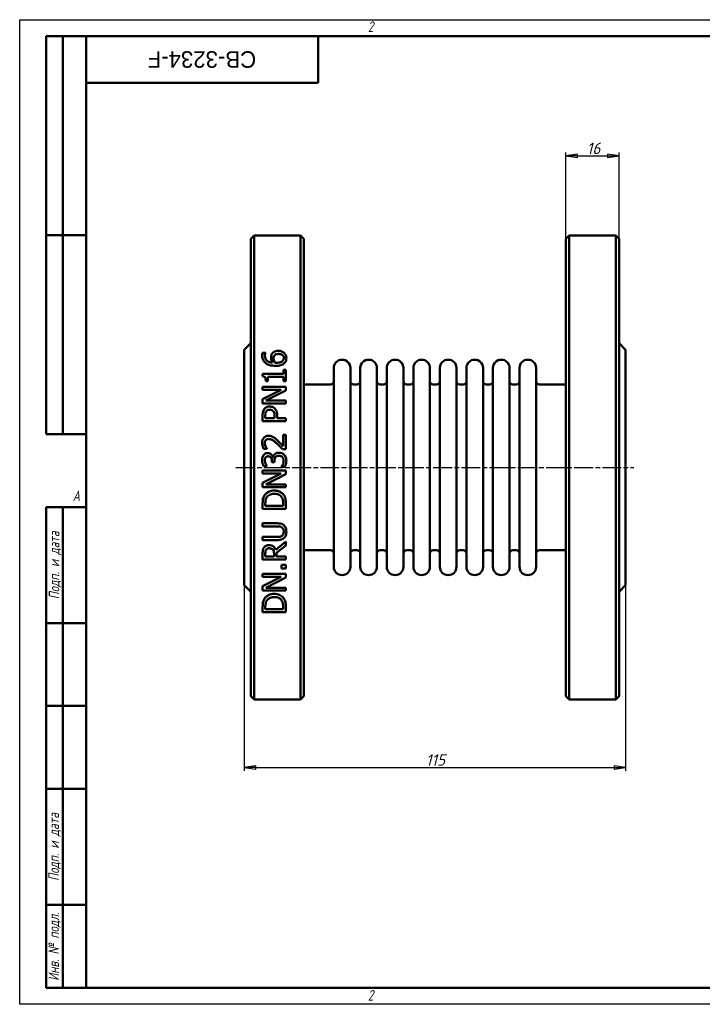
# Model space of a CAD drawing. Header units: millimetres. Extents: x 0 to 420, y 0 to 297.
# Tile 1 of 2: x 0 to 206, y 0 to 297. Entities that reach past the tile are written whole.
import ezdxf
from ezdxf.enums import TextEntityAlignment as Align

# ---------------------------------------------------------------- set-up
doc = ezdxf.new("R2018")
doc.units = ezdxf.units.MM
doc.linetypes.add('CHAIN', pattern=[0.7087, 0.4724, -0.0591, 0.1181, -0.0591])
for name, color, linetype, lineweight in [('Видимый контур (ГОСТ)', 7, 'Continuous', 50), ('Кромка (ГОСТ)', 7, 'Continuous', 50), ('Обозначение (ГОСТ)', 7, 'Continuous', 25), ('Осевая линия (ГОСТ)', 7, 'Continuous', 25), ('Размер (ГОСТ)', 7, 'Continuous', 25), ('Эскизная геометрия (ГОСТ)', 7, 'Continuous', 50)]:
    doc.layers.add(name, color=color, linetype=linetype, lineweight=lineweight)
doc.styles.add('Альтернативный текст (ГОСТ)', font='arial.ttf', dxfattribs={"width": 0.8})
doc.styles.add('Обычный текст (ГОСТ)', font='GOST Common Italic.ttf')
doc.styles.add('Стиль текста110', font='GOST Common Italic.ttf', dxfattribs={"width": 0.8})
doc.styles.add('Стиль текста112', font='GOST Common Italic.ttf', dxfattribs={"width": 0.8})
doc.dimstyles.new('Обычный (ГОСТ)', dxfattribs={"dimtxt": 3.5, "dimasz": 3.5, "dimexe": 1, "dimexo": 0, "dimgap": 0.5, "dimtad": 1, "dimtxsty": 'Обычный текст (ГОСТ)', "dimblk": 'Filled-1', "dimcen": 0.09, "dimdle": 15, "dimclrd": 256, "dimclre": 256, "dimclrt": 256, "dimazin": 2, "dimtfac": 0.714286, "dimtdec": 3, "dimtmove": 0, "dimatfit": 3, "dimfxl": 1, "dimtolj": 1, "dimlwd": 25, "dimlwe": 25, "dimarcsym": 0})

# ---------------------------------------------------------------- blocks, each defined once
blk = doc.blocks.new('Рамки ГОСТ - Рамка')
at = {"layer": 'Кромка (ГОСТ)', "lineweight": 25}
for p, q in [((0, 0), (0, 297)), ((0, 297), (420, 297)), ((420, 0), (0, 0))]:
    blk.add_line(p, q, dxfattribs=at)
at = {"layer": 'Кромка (ГОСТ)'}
for p, q in [((415, 292), (20, 292)), ((20, 292), (20, 5)), ((20, 5), (415, 5))]:
    blk.add_line(p, q, dxfattribs=at)
at = {"layer": 'Кромка (ГОСТ)', "char_height": 3.17, "attachment_point": 1, "style": 'Альтернативный текст (ГОСТ)'}
for s, insert, width in [('\\fGOST Common|b0|i1;{\\H3.1700;2}', (105, 296.5), 5.2328), ('\\fGOST Common|b0|i1;{\\H3.1700;A}', (16, 155), 5.1335), ('\\fGOST Common|b0|i1;{\\H3.1700;2}', (104.99, 4.3), 5.2328)]:
    blk.add_mtext(s, dxfattribs=dict(at, insert=insert, width=width))
blk = doc.blocks.new('ГОСТ - Доп. графы 1')
at = {"layer": 'Эскизная геометрия (ГОСТ)'}
for p, q in [((-12, 0), (-12, 145)), ((-12, 145), (0, 145)), ((-7, 145), (-7, 0)), ((-12, 110), (-7, 110)), ((-7, 110), (0, 110)), ((-12, 85), (-7, 85)), ((-7, 85), (0, 85)), ((-12, 60), (-7, 60)), ((-7, 60), (0, 60)), ((-12, 25), (-7, 25)), ((-7, 25), (0, 25)), ((0, 0), (-12, 0))]:
    blk.add_line(p, q, dxfattribs=at)
at = {"layer": 'Обозначение (ГОСТ)', "char_height": 3.17, "attachment_point": 5, "rotation": 90, "style": 'Альтернативный текст (ГОСТ)'}
for s, insert, width in [('\\fGOST Common|b0|i1;{\\H3.1700;Подп. и дата}', (-9.37, 127.41), 34.7679), ('\\fGOST Common|b0|i1;{\\H3.1700;Подп. и дата}', (-9.5, 42.47), 35.1486), ('\\fGOST Common|b0|i1;{\\H3.1700;Инв. № подл.}', (-9.5, 12.41), 24.9618)]:
    blk.add_mtext(s, dxfattribs=dict(at, insert=insert, width=width))
at = {"layer": 'Обозначение (ГОСТ)', "style": 'Стиль текста112'}
for tag, p in [('Подп._и_дата_2', (-3.53, 127.51)), ('Инв._номер_дубликата', (-3.41, 97.47)), ('Взамен_инв._номера', (-3.46, 72.53)), ('Подп._и_дата_1', (-3.42, 42.35)), ('ИНВЕНТАРНЫЙ_НОМЕР', (-3.33, 12.68))]:
    blk.add_attdef(tag, text='', height=3.17, rotation=90, dxfattribs=at).set_placement(p, align=Align.MIDDLE_CENTER)
blk = doc.blocks.new('ГОСТ - Доп. графы 2')
at = {"layer": 'Эскизная геометрия (ГОСТ)'}
for p, q in [((-12, 0), (-12, 120)), ((-12, 120), (0, 120)), ((-7, 0), (-7, 120)), ((-12, 60), (0, 60)), ((0, 0), (-12, 0))]:
    blk.add_line(p, q, dxfattribs=at)
at = {"layer": 'Обозначение (ГОСТ)', "style": 'Стиль текста112'}
for tag, p in [('Первичная_применяемость', (-3.65, 90.03)), ('Справочный_номер', (-3.55, 30.02))]:
    blk.add_attdef(tag, text='', height=3.17, rotation=90, dxfattribs=at).set_placement(p, align=Align.MIDDLE_CENTER)
blk = doc.blocks.new('ГОСТ - Доп. графы 3')
at = {"layer": 'Эскизная геометрия (ГОСТ)'}
for p, q in [((0, 0), (70, 0)), ((70, 0), (70, -14)), ((70, -14), (0, -14))]:
    blk.add_line(p, q, dxfattribs=at)
at = {"layer": 'Обозначение (ГОСТ)', "style": 'Стиль текста110'}
blk.add_attdef('ОБОЗНАЧЕНИЕ', text='', height=5, rotation=180, dxfattribs=at).set_placement((34.94, -6.97), align=Align.MIDDLE_CENTER)
blk = doc.blocks.new('Filled-1')
at = {"color": 0}
for p, q in [((0, 0), (-1, 0.143)), ((-1, 0.143), (-1, -0.143)), ((-1, 0), (0, 0)), ((-1, -0.143), (0, 0))]:
    blk.add_line(p, q, dxfattribs=at)
at = {"color": 0, "flags": 128}
blk.add_lwpolyline([(-1, -0.143), (0, 0), (-1, 0.143), (-1, -0.143)], dxfattribs=at)
at = {"color": 0}
blk.add_solid([(-1, -0.143), (0, 0), (-1, 0.143), (-1, -0.143)], dxfattribs=at)
blk = doc.blocks.new('*D9')
at = {"layer": 'Defpoints', "color": 0, "linetype": 'Continuous', "transparency": 16777216}
for p in [(67.69, 126.45), (182.69, 126.45), (182.69, 71.45)]:
    blk.add_point(p, dxfattribs=at)
at = {"layer": 'Размер (ГОСТ)', "linetype": 'Continuous', "lineweight": 25, "transparency": 16777216}
for p, q in [((67.69, 126.45), (67.69, 70.45)), ((182.69, 126.45), (182.69, 70.45)), ((71.19, 71.45), (179.19, 71.45))]:
    blk.add_line(p, q, dxfattribs=at)
at = {"layer": 'Размер (ГОСТ)', "linetype": 'Continuous', "lineweight": 25, "transparency": 16777216, "xscale": 3.5, "yscale": 3.5, "zscale": 3.5, "rotation": 180}
blk.add_blockref('Filled-1', (67.69, 71.45), dxfattribs=at)
at = {"layer": 'Размер (ГОСТ)', "linetype": 'Continuous', "lineweight": 25, "transparency": 16777216, "xscale": 3.5, "yscale": 3.5, "zscale": 3.5}
blk.add_blockref('Filled-1', (182.69, 71.45), dxfattribs=at)
at = {"layer": 'Размер (ГОСТ)', "linetype": 'Continuous', "lineweight": 25, "transparency": 16777216, "insert": (122.47, 75.45), "char_height": 3.5, "attachment_point": 1, "style": 'Обычный текст (ГОСТ)'}
blk.add_mtext('\\A1;115', dxfattribs=at)
blk = doc.blocks.new('*D14')
at = {"layer": 'Defpoints', "color": 0, "linetype": 'Continuous', "transparency": 16777216}
for p in [(180.69, 255.95), (164.69, 230.95), (180.69, 230.95)]:
    blk.add_point(p, dxfattribs=at)
at = {"layer": 'Размер (ГОСТ)', "linetype": 'Continuous', "lineweight": 25, "transparency": 16777216}
for p, q in [((164.69, 230.95), (164.69, 256.95)), ((168.19, 255.95), (177.19, 255.95)), ((180.69, 230.95), (180.69, 256.95))]:
    blk.add_line(p, q, dxfattribs=at)
at = {"layer": 'Размер (ГОСТ)', "linetype": 'Continuous', "lineweight": 25, "transparency": 16777216, "xscale": 3.5, "yscale": 3.5, "zscale": 3.5, "rotation": 180}
blk.add_blockref('Filled-1', (164.69, 255.95), dxfattribs=at)
at = {"layer": 'Размер (ГОСТ)', "linetype": 'Continuous', "lineweight": 25, "transparency": 16777216, "xscale": 3.5, "yscale": 3.5, "zscale": 3.5}
blk.add_blockref('Filled-1', (180.69, 255.95), dxfattribs=at)
at = {"layer": 'Размер (ГОСТ)', "linetype": 'Continuous', "lineweight": 25, "transparency": 16777216, "insert": (170.97, 259.95), "char_height": 3.5, "attachment_point": 1, "style": 'Обычный текст (ГОСТ)'}
blk.add_mtext('\\A1;16', dxfattribs=at)

msp = doc.modelspace()

# ---------------------------------------------------------------- linework, layer by layer
at = {"layer": 'Видимый контур (ГОСТ)'}
for p, q in [((69.688, 230.947), (70.688, 231.947)), ((70.688, 91.947), (70.688, 231.947)), ((70.688, 231.947), (84.688, 231.947)), ((84.688, 231.947), (84.688, 91.947)), ((85.688, 230.947), (84.688, 231.947)), ((164.688, 230.947), (165.688, 231.947)), ((165.688, 231.947), (179.688, 231.947)), ((165.688, 231.947), (165.688, 91.947)), ((179.688, 91.947), (179.688, 231.947)), ((180.688, 230.947), (179.688, 231.947)), ((69.688, 230.947), (69.688, 92.947)), ((85.688, 92.947), (85.688, 230.947)), ((164.688, 92.947), (164.688, 230.947)), ((180.688, 230.947), (180.688, 92.947)), ((67.688, 197.447), (69.688, 199.447)), ((182.688, 197.447), (180.688, 199.447)), ((67.688, 197.447), (67.688, 126.447)), ((73.212, 196.515), (74.114, 196.515)), ((74.114, 196.475), (74.114, 196.515)), ((182.688, 197.447), (182.688, 126.447)), ((73.223, 190.167), (73.223, 189.441)), ((73.223, 190.167), (79.531, 190.167)), ((79.531, 191.41), (79.531, 190.167)), ((79.531, 191.41), (80.246, 191.41)), ((80.246, 187.995), (80.246, 191.41)), ((94.688, 131.947), (94.688, 191.947)), ((99.688, 131.947), (99.688, 191.947)), ((102.688, 131.947), (102.688, 191.947)), ((107.688, 131.947), (107.688, 191.947)), ((110.688, 131.947), (110.688, 191.947)), ((115.688, 131.947), (115.688, 191.947)), ((118.688, 131.947), (118.688, 191.947)), ((123.688, 131.947), (123.688, 191.947)), ((126.688, 131.947), (126.688, 191.947)), ((131.688, 131.947), (131.688, 191.947)), ((134.688, 131.947), (134.688, 191.947)), ((139.688, 131.947), (139.688, 191.947)), ((142.688, 131.947), (142.688, 191.947)), ((147.688, 131.947), (147.688, 191.947)), ((150.688, 131.947), (150.688, 191.947)), ((155.688, 131.947), (155.688, 191.947)), ((74.84, 187.995), (74.199, 187.995)), ((74.84, 187.995), (74.84, 189.265)), ((79.531, 189.265), (74.84, 189.265)), ((79.531, 189.265), (79.531, 187.995)), ((80.246, 187.995), (79.531, 187.995)), ((73.246, 186.225), (80.246, 186.225)), ((73.246, 186.225), (73.246, 185.357)), ((78.788, 185.357), (73.246, 185.357)), ((78.788, 185.357), (73.246, 182.538)), ((74.21, 182.084), (80.246, 185.181)), ((80.246, 185.181), (80.246, 186.225)), ((85.688, 186.947), (93.688, 186.947)), ((100.688, 186.947), (101.688, 186.947)), ((108.688, 186.947), (109.688, 186.947)), ((116.688, 186.947), (117.688, 186.947)), ((124.688, 186.947), (125.688, 186.947)), ((132.688, 186.947), (133.688, 186.947)), ((140.688, 186.947), (141.688, 186.947)), ((148.688, 186.947), (149.688, 186.947)), ((156.688, 186.947), (164.688, 186.947)), ((73.246, 182.538), (73.246, 181.216)), ((80.246, 181.216), (73.246, 181.216)), ((74.21, 182.084), (80.246, 182.084)), ((80.246, 181.216), (80.246, 182.084)), ((73.246, 177.665), (73.246, 175.906)), ((80.246, 175.906), (73.246, 175.906)), ((74.051, 176.837), (74.051, 177.608)), ((74.051, 176.837), (76.842, 176.837)), ((76.842, 177.472), (76.842, 176.837)), ((77.637, 176.837), (77.637, 177.625)), ((77.637, 176.837), (80.246, 176.837)), ((80.246, 175.906), (80.246, 176.837)), ((79.435, 171.765), (79.435, 168.328)), ((79.435, 171.765), (80.246, 171.765)), ((80.246, 167.448), (80.246, 171.765)), ((74.517, 167.596), (73.518, 167.596)), ((74.517, 167.596), (74.517, 167.647)), ((80.246, 167.448), (79.253, 167.448)), ((76.06, 163.88), (76.06, 163.568)), ((76.837, 163.568), (76.06, 163.568)), ((76.355, 164.964), (76.423, 164.964)), ((76.837, 163.568), (76.837, 163.965)), ((73.246, 160.976), (73.246, 160.108)), ((73.246, 160.976), (80.246, 160.976)), ((74.522, 162.332), (73.53, 162.332)), ((74.522, 162.332), (74.522, 162.388)), ((78.97, 162.207), (78.97, 162.139)), ((79.962, 162.139), (78.97, 162.139)), ((80.246, 159.932), (80.246, 160.976)), ((78.788, 160.108), (73.246, 157.289)), ((78.788, 160.108), (73.246, 160.108)), ((74.21, 156.835), (80.246, 159.932)), ((73.246, 157.289), (73.246, 155.967)), ((80.246, 155.967), (73.246, 155.967)), ((74.21, 156.835), (80.246, 156.835)), ((80.246, 155.967), (80.246, 156.835)), ((73.246, 151.032), (73.246, 149.438)), ((80.246, 149.438), (73.246, 149.438)), ((74.051, 150.368), (74.051, 151.077)), ((74.051, 150.368), (79.44, 150.368)), ((79.44, 151.077), (79.44, 150.368)), ((80.246, 149.438), (80.246, 151.049)), ((73.246, 145.098), (77.614, 145.098)), ((73.246, 145.098), (73.246, 144.168)), ((77.637, 144.168), (73.246, 144.168)), ((73.246, 140.963), (73.246, 140.033)), ((73.246, 140.963), (77.614, 140.963)), ((77.614, 140.033), (73.246, 140.033)), ((80.246, 139.562), (77.2, 137.072)), ((77.461, 136.141), (80.246, 138.354)), ((80.246, 138.354), (80.246, 139.562)), ((85.688, 136.947), (93.688, 136.947)), ((100.688, 136.947), (101.688, 136.947)), ((108.688, 136.947), (109.688, 136.947)), ((116.688, 136.947), (117.688, 136.947)), ((124.688, 136.947), (125.688, 136.947)), ((132.688, 136.947), (133.688, 136.947)), ((140.688, 136.947), (141.688, 136.947)), ((148.688, 136.947), (149.688, 136.947)), ((156.688, 136.947), (164.688, 136.947)), ((73.246, 135.948), (73.246, 134.145)), ((80.246, 134.145), (73.246, 134.145)), ((74.051, 135.075), (74.051, 135.999)), ((74.051, 135.075), (76.684, 135.075)), ((76.684, 135.892), (76.684, 135.075)), ((77.461, 135.075), (77.461, 136.141)), ((77.461, 135.075), (80.246, 135.075)), ((80.246, 134.145), (80.246, 135.075)), ((78.907, 132.533), (78.907, 131.41)), ((78.907, 132.533), (80.246, 132.533)), ((80.246, 131.41), (78.907, 131.41)), ((80.246, 131.41), (80.246, 132.533)), ((73.246, 129.811), (73.246, 128.943)), ((73.246, 129.811), (80.246, 129.811)), ((78.788, 128.943), (73.246, 126.123)), ((78.788, 128.943), (73.246, 128.943)), ((74.21, 125.67), (80.246, 128.767)), ((80.246, 128.767), (80.246, 129.811)), ((67.688, 126.447), (69.688, 124.447)), ((73.246, 126.123), (73.246, 124.802)), ((80.246, 124.802), (73.246, 124.802)), ((74.21, 125.67), (80.246, 125.67)), ((80.246, 124.802), (80.246, 125.67)), ((182.688, 126.447), (180.688, 124.447)), ((73.246, 119.867), (73.246, 118.273)), ((74.051, 119.203), (74.051, 119.912)), ((74.051, 119.203), (79.44, 119.203)), ((79.44, 119.912), (79.44, 119.203)), ((80.246, 118.273), (80.246, 119.884)), ((80.246, 118.273), (73.246, 118.273)), ((69.688, 92.947), (70.688, 91.947)), ((85.688, 92.947), (84.688, 91.947)), ((164.688, 92.947), (165.688, 91.947)), ((180.688, 92.947), (179.688, 91.947)), ((70.688, 91.947), (84.688, 91.947)), ((165.688, 91.947), (179.688, 91.947))]:
    msp.add_line(p, q, dxfattribs=at)
for centre, radius, start, end in [((97.188, 191.947), 2.5, 0, 180), ((105.188, 191.947), 2.5, 0, 180), ((113.188, 191.947), 2.5, 0, 180), ((121.188, 191.947), 2.5, 0, 180), ((129.188, 191.947), 2.5, 0, 180), ((137.188, 191.947), 2.5, 0, 180), ((145.188, 191.947), 2.5, 0, 180), ((153.188, 191.947), 2.5, 0, 180), ((93.688, 187.947), 1, 270, 0), ((100.688, 187.947), 1, 180, 270), ((101.688, 187.947), 1, 270, 0), ((108.688, 187.947), 1, 180, 270), ((109.688, 187.947), 1, 270, 0), ((116.688, 187.947), 1, 180, 270), ((117.688, 187.947), 1, 270, 0), ((124.688, 187.947), 1, 180, 270), ((125.688, 187.947), 1, 270, 0), ((132.688, 187.947), 1, 180, 270), ((133.688, 187.947), 1, 270, 0), ((140.688, 187.947), 1, 180, 270), ((141.688, 187.947), 1, 270, 0), ((148.688, 187.947), 1, 180, 270), ((149.688, 187.947), 1, 270, 0), ((156.688, 187.947), 1, 180, 270), ((93.688, 135.947), 1, 0, 90), ((100.688, 135.947), 1, 90, 180), ((101.688, 135.947), 1, 0, 90), ((108.688, 135.947), 1, 90, 180), ((109.688, 135.947), 1, 0, 90), ((116.688, 135.947), 1, 90, 180), ((117.688, 135.947), 1, 0, 90), ((124.688, 135.947), 1, 90, 180), ((125.688, 135.947), 1, 0, 90), ((132.688, 135.947), 1, 90, 180), ((133.688, 135.947), 1, 0, 90), ((140.688, 135.947), 1, 90, 180), ((141.688, 135.947), 1, 0, 90), ((148.688, 135.947), 1, 90, 180), ((149.688, 135.947), 1, 0, 90), ((156.688, 135.947), 1, 90, 180), ((97.188, 131.947), 2.5, 180, 0), ((105.188, 131.947), 2.5, 180, 0), ((113.188, 131.947), 2.5, 180, 0), ((121.188, 131.947), 2.5, 180, 0), ((129.188, 131.947), 2.5, 180, 0), ((137.188, 131.947), 2.5, 180, 0), ((145.188, 131.947), 2.5, 180, 0), ((153.188, 131.947), 2.5, 180, 0)]:
    msp.add_arc(centre, radius, start, end, dxfattribs=at)
for points, knots in [([(73.115, 195.721), (73.115, 195.803), (73.118, 195.886), (73.127, 196.047), (73.134, 196.133), (73.158, 196.312), (73.179, 196.417), (73.212, 196.515)], [0, 0, 0, 0, 0.028277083, 0.028277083, 0.055233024, 0.055233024, 0.090195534, 0.090195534, 0.090195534, 0.090195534]), ([(74.114, 196.475), (74.073, 196.396), (74.04, 196.299), (73.951, 195.992), (73.927, 195.796), (73.927, 195.596)], [0, 0, 0, 0, 0.02986617, 0.02986617, 0.1096544, 0.1096544, 0.1096544, 0.1096544]), ([(75.776, 195.006), (75.776, 195.137), (75.782, 195.269), (75.805, 195.463), (75.815, 195.528), (75.858, 195.739), (75.896, 195.852), (76.013, 196.104), (76.097, 196.237), (76.19, 196.362)], [0, 0, 0, 0, 0.04457437, 0.04457437, 0.06661946, 0.06661946, 0.11797362, 0.11797362, 0.18015749, 0.18015749, 0.18015749, 0.18015749]), ([(76.19, 196.362), (76.282, 196.484), (76.389, 196.596), (76.681, 196.824), (76.843, 196.902), (77.131, 197.015), (77.305, 197.059), (77.647, 197.111), (77.812, 197.122), (77.977, 197.122)], [0, 0, 0, 0, 0.05046221, 0.05046221, 0.1177211, 0.1177211, 0.20908145, 0.20908145, 0.29170882, 0.29170882, 0.29170882, 0.29170882]), ([(78.017, 196.169), (77.854, 196.169), (77.686, 196.157), (77.36, 196.089), (77.237, 196.038), (77.004, 195.906), (76.891, 195.807), (76.797, 195.692)], [0, 0, 0, 0, 0.04889145, 0.04889145, 0.10037405, 0.10037405, 0.17197904, 0.17197904, 0.17197904, 0.17197904]), ([(77.977, 197.122), (78.152, 197.122), (78.327, 197.108), (78.837, 197.015), (79.092, 196.903), (79.445, 196.709), (79.6, 196.597), (79.735, 196.464)], [0, 0, 0, 0, 0.05261909, 0.05261909, 0.15634783, 0.15634783, 0.25552661, 0.25552661, 0.25552661, 0.25552661]), ([(79.628, 194.904), (79.628, 195.076), (79.6, 195.247), (79.47, 195.551), (79.379, 195.678), (79.18, 195.863), (79.057, 195.959), (78.728, 196.086), (78.589, 196.119), (78.306, 196.16), (78.16, 196.169), (78.017, 196.169)], [0, 0, 0, 0, 0.05856355, 0.05856355, 0.11092945, 0.11092945, 0.14570634, 0.14570634, 0.16863448, 0.16863448, 0.19171205, 0.19171205, 0.19171205, 0.19171205]), ([(79.735, 196.464), (79.872, 196.332), (79.989, 196.189), (80.149, 195.928), (80.229, 195.78), (80.363, 195.362), (80.393, 195.131), (80.393, 194.898)], [0, 0, 0, 0, 0.06102846, 0.06102846, 0.10157092, 0.10157092, 0.14792567, 0.14792567, 0.14792567, 0.14792567]), ([(74.244, 193.35), (73.984, 193.535), (73.77, 193.757), (73.481, 194.186), (73.358, 194.409), (73.158, 195.029), (73.115, 195.377), (73.115, 195.721)], [0, 0, 0, 0, 0.09993502, 0.09993502, 0.16881236, 0.16881236, 0.2492885, 0.2492885, 0.2492885, 0.2492885]), ([(73.927, 195.596), (73.927, 195.335), (73.966, 195.074), (74.154, 194.608), (74.286, 194.411), (74.603, 194.099), (74.812, 193.937), (75.486, 193.657), (75.879, 193.582), (76.264, 193.548)], [0, 0, 0, 0, 0.08909552, 0.08909552, 0.16814075, 0.16814075, 0.23103765, 0.23103765, 0.29912037, 0.29912037, 0.29912037, 0.29912037]), ([(77.171, 192.584), (76.845, 192.584), (76.516, 192.602), (75.872, 192.686), (75.468, 192.761), (74.76, 193.031), (74.49, 193.173), (74.244, 193.35)], [0, 0, 0, 0, 0.09803169, 0.09803169, 0.19507864, 0.19507864, 0.26266326, 0.26266326, 0.26266326, 0.26266326]), ([(76.264, 193.548), (76.17, 193.683), (76.087, 193.823), (75.914, 194.179), (75.869, 194.337), (75.799, 194.59), (75.776, 194.798), (75.776, 195.006)], [0, 0, 0, 0, 0.05341118, 0.05341118, 0.13065871, 0.13065871, 0.43883085, 0.43883085, 0.43883085, 0.43883085]), ([(76.797, 195.692), (76.732, 195.61), (76.681, 195.52), (76.555, 195.185), (76.553, 194.899), (76.553, 194.796)], [0, 0, 0, 0, 0.03445959, 0.03445959, 0.120577, 0.120577, 0.120577, 0.120577]), ([(76.553, 194.796), (76.553, 194.677), (76.563, 194.559), (76.604, 194.319), (76.635, 194.204), (76.743, 193.898), (76.832, 193.72), (76.939, 193.548)], [0, 0, 0, 0, 0.0402871, 0.0402871, 0.08216464, 0.08216464, 0.14766191, 0.14766191, 0.14766191, 0.14766191]), ([(76.939, 193.548), (77.004, 193.544), (77.07, 193.541), (77.163, 193.535), (77.243, 193.531), (77.381, 193.531)], [0, 0, 0, 0, 0.019701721, 0.019701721, 0.027785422, 0.027785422, 0.027785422, 0.027785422]), ([(79.758, 193.355), (79.626, 193.229), (79.475, 193.121), (79.073, 192.898), (78.836, 192.816), (78.438, 192.697), (78.179, 192.65), (77.674, 192.595), (77.421, 192.584), (77.171, 192.584)], [0, 0, 0, 0, 0.05805547, 0.05805547, 0.14185714, 0.14185714, 0.27631442, 0.27631442, 0.40620902, 0.40620902, 0.40620902, 0.40620902]), ([(77.381, 193.531), (77.613, 193.531), (77.855, 193.542), (78.527, 193.632), (78.778, 193.743), (79.057, 193.894), (79.151, 193.956), (79.231, 194.03)], [0, 0, 0, 0, 0.06951635, 0.06951635, 0.2036928, 0.2036928, 0.27731133, 0.27731133, 0.27731133, 0.27731133]), ([(79.231, 194.03), (79.32, 194.11), (79.4, 194.199), (79.491, 194.341), (79.543, 194.43), (79.613, 194.677), (79.628, 194.79), (79.628, 194.904)], [0, 0, 0, 0, 0.038040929, 0.038040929, 0.055183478, 0.055183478, 0.069165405, 0.069165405, 0.069165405, 0.069165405]), ([(80.393, 194.898), (80.393, 194.744), (80.381, 194.59), (80.324, 194.291), (80.282, 194.149), (80.173, 193.893), (80.11, 193.779), (79.955, 193.557), (79.862, 193.452), (79.758, 193.355)], [0, 0, 0, 0, 0.05237823, 0.05237823, 0.10247521, 0.10247521, 0.14597706, 0.14597706, 0.19164988, 0.19164988, 0.19164988, 0.19164988]), ([(74.199, 187.995), (74.199, 188.194), (74.187, 188.408), (74.099, 188.883), (74.02, 189.017), (73.933, 189.152), (73.869, 189.216), (73.72, 189.317), (73.639, 189.353), (73.448, 189.414), (73.335, 189.432), (73.223, 189.441)], [0, 0, 0, 0, 0.06457693, 0.06457693, 0.15618488, 0.15618488, 0.27365155, 0.27365155, 0.38361272, 0.38361272, 0.52120443, 0.52120443, 0.52120443, 0.52120443]), ([(73.246, 177.665), (73.246, 177.861), (73.254, 178.062), (73.291, 178.435), (73.319, 178.62), (73.431, 179.045), (73.534, 179.283), (73.683, 179.497)], [0, 0, 0, 0, 0.06055931, 0.06055931, 0.11545434, 0.11545434, 0.19451175, 0.19451175, 0.19451175, 0.19451175]), ([(73.683, 179.497), (73.773, 179.63), (73.878, 179.751), (74.147, 179.989), (74.293, 180.078), (74.563, 180.21), (74.723, 180.26), (75.042, 180.319), (75.199, 180.331), (75.356, 180.331)], [0, 0, 0, 0, 0.04924544, 0.04924544, 0.10949309, 0.10949309, 0.18429414, 0.18429414, 0.25415902, 0.25415902, 0.25415902, 0.25415902]), ([(74.318, 178.856), (74.241, 178.741), (74.186, 178.615), (74.109, 178.357), (74.051, 178.105), (74.051, 177.608)], [0, 0, 0, 0, 0.042390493, 0.042390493, 0.082870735, 0.082870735, 0.082870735, 0.082870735]), ([(75.385, 179.361), (75.216, 179.361), (75.045, 179.341), (74.747, 179.242), (74.65, 179.183), (74.478, 179.059), (74.39, 178.964), (74.318, 178.856)], [0, 0, 0, 0, 0.05065922, 0.05065922, 0.09463317, 0.09463317, 0.16594691, 0.16594691, 0.16594691, 0.16594691]), ([(75.356, 180.331), (75.548, 180.331), (75.737, 180.309), (76.143, 180.21), (76.308, 180.135), (76.593, 179.991), (76.763, 179.869), (76.91, 179.718)], [0, 0, 0, 0, 0.05749474, 0.05749474, 0.12573622, 0.12573622, 0.26294169, 0.26294169, 0.26294169, 0.26294169]), ([(76.423, 178.964), (76.351, 179.036), (76.272, 179.101), (76.061, 179.236), (75.937, 179.285), (75.67, 179.348), (75.526, 179.361), (75.385, 179.361)], [0, 0, 0, 0, 0.03093225, 0.03093225, 0.07597184, 0.07597184, 0.12395727, 0.12395727, 0.12395727, 0.12395727]), ([(76.842, 177.472), (76.842, 177.647), (76.836, 177.829), (76.8, 178.172), (76.773, 178.323), (76.705, 178.545), (76.665, 178.638), (76.561, 178.813), (76.497, 178.893), (76.423, 178.964)], [0, 0, 0, 0, 0.05383969, 0.05383969, 0.10618785, 0.10618785, 0.14669001, 0.14669001, 0.18757079, 0.18757079, 0.18757079, 0.18757079]), ([(76.91, 179.718), (77.079, 179.547), (77.218, 179.355), (77.464, 178.882), (77.524, 178.652), (77.615, 178.228), (77.637, 177.92), (77.637, 177.625)], [0, 0, 0, 0, 0.07331073, 0.07331073, 0.16398253, 0.16398253, 0.35434796, 0.35434796, 0.35434796, 0.35434796]), ([(73.098, 169.388), (73.098, 169.689), (73.135, 169.994), (73.312, 170.504), (73.428, 170.711), (73.708, 171.025), (73.876, 171.172), (74.248, 171.353), (74.4, 171.402), (74.71, 171.463), (74.866, 171.476), (75.021, 171.476)], [0, 0, 0, 0, 0.09066502, 0.09066502, 0.1630224, 0.1630224, 0.21753346, 0.21753346, 0.2518435, 0.2518435, 0.28517481, 0.28517481, 0.28517481, 0.28517481]), ([(73.518, 167.596), (73.422, 167.793), (73.34, 168.042), (73.185, 168.58), (73.098, 168.964), (73.098, 169.388)], [0, 0, 0, 0, 0.06609029, 0.06609029, 0.16996378, 0.16996378, 0.16996378, 0.16996378]), ([(74.193, 170.177), (74.112, 170.082), (74.049, 169.976), (73.958, 169.744), (73.91, 169.571), (73.91, 169.32)], [0, 0, 0, 0, 0.037672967, 0.037672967, 0.075057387, 0.075057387, 0.075057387, 0.075057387]), ([(73.91, 169.32), (73.91, 169.188), (73.923, 169.057), (73.98, 168.757), (74.042, 168.541), (74.131, 168.328)], [0, 0, 0, 0, 0.039947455, 0.039947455, 0.091951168, 0.091951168, 0.091951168, 0.091951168]), ([(75.073, 170.523), (74.899, 170.523), (74.722, 170.499), (74.508, 170.413), (74.431, 170.377), (74.294, 170.28), (74.241, 170.232), (74.193, 170.177)], [0, 0, 0, 0, 0.052134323, 0.052134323, 0.069528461, 0.069528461, 0.082686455, 0.082686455, 0.082686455, 0.082686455]), ([(75.021, 171.476), (75.274, 171.476), (75.528, 171.449), (75.902, 171.346), (76.147, 171.272), (76.423, 171.113)], [0, 0, 0, 0, 0.07583657, 0.07583657, 0.11643665, 0.11643665, 0.11643665, 0.11643665]), ([(77.568, 169.139), (77.31, 169.374), (77.022, 169.624), (76.403, 170.099), (76.189, 170.222), (75.877, 170.373), (75.709, 170.434), (75.382, 170.506), (75.228, 170.523), (75.073, 170.523)], [0, 0, 0, 0, 0.10523096, 0.10523096, 0.23415937, 0.23415937, 0.37117714, 0.37117714, 0.49013523, 0.49013523, 0.49013523, 0.49013523]), ([(76.423, 171.113), (76.6, 171.014), (76.769, 170.9), (77.113, 170.634), (77.367, 170.414), (77.62, 170.177)], [0, 0, 0, 0, 0.06104158, 0.06104158, 0.13091974, 0.13091974, 0.13091974, 0.13091974]), ([(77.62, 170.177), (77.84, 169.975), (78.057, 169.765), (78.477, 169.342), (78.739, 169.066), (79.08, 168.706), (79.266, 168.509), (79.435, 168.328)], [0, 0, 0, 0, 0.09008941, 0.09008941, 0.17954048, 0.17954048, 0.27662895, 0.27662895, 0.27662895, 0.27662895]), ([(74.131, 168.328), (74.175, 168.217), (74.227, 168.109), (74.347, 167.902), (74.446, 167.748), (74.517, 167.647)], [0, 0, 0, 0, 0.035992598, 0.035992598, 0.072160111, 0.072160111, 0.072160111, 0.072160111]), ([(76.876, 165.905), (76.991, 166.03), (77.13, 166.128), (77.441, 166.287), (77.575, 166.324), (77.833, 166.38), (78.003, 166.393), (78.17, 166.393)], [0, 0, 0, 0, 0.05096181, 0.05096181, 0.10486523, 0.10486523, 0.19709191, 0.19709191, 0.19709191, 0.19709191]), ([(79.253, 167.448), (79.043, 167.672), (78.831, 167.895), (78.224, 168.522), (77.945, 168.796), (77.568, 169.139)], [0, 0, 0, 0, 0.09216713, 0.09216713, 0.26244715, 0.26244715, 0.26244715, 0.26244715]), ([(78.17, 166.393), (78.467, 166.393), (78.757, 166.345), (79.225, 166.158), (79.486, 166.026), (79.747, 165.775)], [0, 0, 0, 0, 0.08912077, 0.08912077, 0.15118772, 0.15118772, 0.15118772, 0.15118772]), ([(73.098, 164.158), (73.098, 164.404), (73.118, 164.659), (73.217, 165.095), (73.304, 165.362), (73.496, 165.633)], [0, 0, 0, 0, 0.07367358, 0.07367358, 0.13409034, 0.13409034, 0.13409034, 0.13409034]), ([(73.53, 162.332), (73.406, 162.563), (73.31, 162.858), (73.187, 163.339), (73.098, 163.716), (73.098, 164.158)], [0, 0, 0, 0, 0.07862152, 0.07862152, 0.13101218, 0.13101218, 0.13101218, 0.13101218]), ([(73.496, 165.633), (73.613, 165.795), (73.754, 165.932), (74.068, 166.124), (74.203, 166.172), (74.467, 166.241), (74.628, 166.257), (74.789, 166.257)], [0, 0, 0, 0, 0.0600316, 0.0600316, 0.11042353, 0.11042353, 0.18268193, 0.18268193, 0.18268193, 0.18268193]), ([(74.125, 164.935), (74.049, 164.822), (73.995, 164.699), (73.945, 164.49), (73.91, 164.326), (73.91, 164.085)], [0, 0, 0, 0, 0.040991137, 0.040991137, 0.064392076, 0.064392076, 0.064392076, 0.064392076]), ([(73.91, 164.085), (73.91, 163.922), (73.929, 163.762), (73.983, 163.53), (74.031, 163.333), (74.131, 163.08)], [0, 0, 0, 0, 0.048716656, 0.048716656, 0.07153221, 0.07153221, 0.07153221, 0.07153221]), ([(74.885, 165.304), (74.756, 165.304), (74.626, 165.286), (74.401, 165.196), (74.325, 165.139), (74.225, 165.059), (74.171, 165.001), (74.125, 164.935)], [0, 0, 0, 0, 0.03877403, 0.03877403, 0.07271144, 0.07271144, 0.12909778, 0.12909778, 0.12909778, 0.12909778]), ([(74.789, 166.257), (74.994, 166.257), (75.193, 166.221), (75.577, 166.061), (75.729, 165.948), (75.977, 165.719), (76.088, 165.585), (76.26, 165.287), (76.319, 165.13), (76.355, 164.964)], [0, 0, 0, 0, 0.0615863, 0.0615863, 0.12472199, 0.12472199, 0.19226363, 0.19226363, 0.25779961, 0.25779961, 0.25779961, 0.25779961]), ([(76.06, 163.88), (76.06, 164.121), (76.027, 164.364), (75.873, 164.75), (75.784, 164.89), (75.597, 165.087), (75.496, 165.159), (75.306, 165.242), (75.23, 165.265), (75.064, 165.297), (74.974, 165.304), (74.885, 165.304)], [0, 0, 0, 0, 0.07217885, 0.07217885, 0.12462897, 0.12462897, 0.17034713, 0.17034713, 0.19931897, 0.19931897, 0.23146387, 0.23146387, 0.23146387, 0.23146387]), ([(76.423, 164.964), (76.453, 165.112), (76.5, 165.26), (76.596, 165.505), (76.676, 165.694), (76.876, 165.905)], [0, 0, 0, 0, 0.04551041, 0.04551041, 0.079068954, 0.079068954, 0.079068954, 0.079068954]), ([(77.086, 165.021), (77.003, 164.905), (76.947, 164.775), (76.871, 164.489), (76.837, 164.258), (76.837, 163.965)], [0, 0, 0, 0, 0.042782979, 0.042782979, 0.088858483, 0.088858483, 0.088858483, 0.088858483]), ([(78.102, 165.44), (77.89, 165.44), (77.681, 165.415), (77.446, 165.318), (77.355, 165.275), (77.196, 165.152), (77.137, 165.091), (77.086, 165.021)], [0, 0, 0, 0, 0.06357595, 0.06357595, 0.08479023, 0.08479023, 0.10088142, 0.10088142, 0.10088142, 0.10088142]), ([(79.191, 165.055), (79.063, 165.169), (78.92, 165.261), (78.701, 165.354), (78.61, 165.388), (78.35, 165.433), (78.224, 165.44), (78.102, 165.44)], [0, 0, 0, 0, 0.051536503, 0.051536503, 0.071341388, 0.071341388, 0.08842918, 0.08842918, 0.08842918, 0.08842918]), ([(78.97, 162.207), (79.137, 162.436), (79.274, 162.728), (79.443, 163.149), (79.582, 163.516), (79.582, 163.994)], [0, 0, 0, 0, 0.0852448, 0.0852448, 0.13677868, 0.13677868, 0.13677868, 0.13677868]), ([(79.582, 163.994), (79.582, 164.178), (79.555, 164.359), (79.481, 164.611), (79.446, 164.712), (79.329, 164.908), (79.266, 164.986), (79.191, 165.055)], [0, 0, 0, 0, 0.05534871, 0.05534871, 0.078835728, 0.078835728, 0.097640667, 0.097640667, 0.097640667, 0.097640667]), ([(79.747, 165.775), (79.931, 165.597), (80.074, 165.389), (80.252, 164.992), (80.305, 164.821), (80.377, 164.449), (80.393, 164.249), (80.393, 164.051)], [0, 0, 0, 0, 0.07698534, 0.07698534, 0.13082838, 0.13082838, 0.19010626, 0.19010626, 0.19010626, 0.19010626]), ([(80.393, 164.051), (80.393, 163.754), (80.363, 163.461), (80.257, 162.948), (80.149, 162.512), (79.962, 162.139)], [0, 0, 0, 0, 0.08897285, 0.08897285, 0.1572136, 0.1572136, 0.1572136, 0.1572136]), ([(74.131, 163.08), (74.187, 162.949), (74.252, 162.814), (74.389, 162.588), (74.454, 162.487), (74.522, 162.388)], [0, 0, 0, 0, 0.042999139, 0.042999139, 0.078987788, 0.078987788, 0.078987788, 0.078987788]), ([(73.802, 153.539), (73.96, 153.777), (74.147, 153.989), (74.616, 154.387), (74.904, 154.561), (75.45, 154.783), (75.7, 154.85), (76.217, 154.938), (76.485, 154.957), (76.752, 154.957)], [0, 0, 0, 0, 0.08604176, 0.08604176, 0.18509155, 0.18509155, 0.26227089, 0.26227089, 0.34192513, 0.34192513, 0.34192513, 0.34192513]), ([(76.752, 154.957), (77.168, 154.957), (77.579, 154.902), (78.39, 154.643), (78.699, 154.462), (79.217, 154.101), (79.478, 153.84), (79.684, 153.528)], [0, 0, 0, 0, 0.12492603, 0.12492603, 0.25534149, 0.25534149, 0.4475661, 0.4475661, 0.4475661, 0.4475661]), ([(73.246, 151.032), (73.246, 151.333), (73.256, 151.651), (73.322, 152.303), (73.374, 152.518), (73.506, 152.976), (73.628, 153.275), (73.802, 153.539)], [0, 0, 0, 0, 0.0913512, 0.0913512, 0.19841204, 0.19841204, 0.40707476, 0.40707476, 0.40707476, 0.40707476]), ([(74.471, 152.927), (74.359, 152.736), (74.27, 152.536), (74.13, 152.089), (74.051, 151.725), (74.051, 151.077)], [0, 0, 0, 0, 0.06675445, 0.06675445, 0.14171088, 0.14171088, 0.14171088, 0.14171088]), ([(76.74, 153.987), (76.365, 153.987), (75.981, 153.944), (75.389, 153.745), (75.167, 153.634), (74.769, 153.329), (74.603, 153.142), (74.471, 152.927)], [0, 0, 0, 0, 0.11272752, 0.11272752, 0.18728385, 0.18728385, 0.26347262, 0.26347262, 0.26347262, 0.26347262]), ([(78.975, 153.012), (78.859, 153.185), (78.719, 153.338), (78.386, 153.604), (78.165, 153.738), (77.502, 153.949), (77.112, 153.987), (76.74, 153.987)], [0, 0, 0, 0, 0.06300409, 0.06300409, 0.12833794, 0.12833794, 0.2034686, 0.2034686, 0.2034686, 0.2034686]), ([(79.44, 151.077), (79.44, 151.278), (79.433, 151.483), (79.398, 151.841), (79.37, 152.069), (79.242, 152.547), (79.131, 152.79), (78.975, 153.012)], [0, 0, 0, 0, 0.06111244, 0.06111244, 0.10902835, 0.10902835, 0.16659204, 0.16659204, 0.16659204, 0.16659204]), ([(79.684, 153.528), (79.841, 153.278), (79.97, 153.013), (80.128, 152.511), (80.246, 152.046), (80.246, 151.049)], [0, 0, 0, 0, 0.0888719, 0.0888719, 0.15931333, 0.15931333, 0.15931333, 0.15931333]), ([(77.614, 145.098), (77.95, 145.098), (78.302, 145.075), (78.921, 144.949), (79.107, 144.874), (79.433, 144.708), (79.601, 144.582), (79.747, 144.429)], [0, 0, 0, 0, 0.10097954, 0.10097954, 0.18933031, 0.18933031, 0.31349674, 0.31349674, 0.31349674, 0.31349674]), ([(79.026, 143.867), (78.929, 143.931), (78.826, 143.984), (78.586, 144.076), (78.45, 144.108), (78.071, 144.159), (77.847, 144.168), (77.637, 144.168)], [0, 0, 0, 0, 0.03524601, 0.03524601, 0.07740365, 0.07740365, 0.12875048, 0.12875048, 0.12875048, 0.12875048]), ([(79.599, 142.563), (79.599, 142.705), (79.588, 142.848), (79.526, 143.166), (79.475, 143.298), (79.389, 143.482), (79.335, 143.57), (79.198, 143.735), (79.118, 143.807), (79.026, 143.867)], [0, 0, 0, 0, 0.04449596, 0.04449596, 0.10080122, 0.10080122, 0.15954679, 0.15954679, 0.22059181, 0.22059181, 0.22059181, 0.22059181]), ([(79.026, 141.264), (79.151, 141.346), (79.255, 141.447), (79.409, 141.669), (79.479, 141.802), (79.581, 142.172), (79.599, 142.37), (79.599, 142.563)], [0, 0, 0, 0, 0.0453869, 0.0453869, 0.08346512, 0.08346512, 0.12212516, 0.12212516, 0.12212516, 0.12212516]), ([(79.747, 144.429), (79.907, 144.266), (80.038, 144.083), (80.242, 143.67), (80.296, 143.472), (80.376, 143.061), (80.393, 142.807), (80.393, 142.563)], [0, 0, 0, 0, 0.06981896, 0.06981896, 0.1420815, 0.1420815, 0.24505068, 0.24505068, 0.24505068, 0.24505068]), ([(80.393, 142.563), (80.393, 142.365), (80.381, 142.166), (80.319, 141.763), (80.272, 141.589), (80.164, 141.302), (80.1, 141.172), (79.944, 140.923), (79.852, 140.808), (79.747, 140.702)], [0, 0, 0, 0, 0.06168407, 0.06168407, 0.12738986, 0.12738986, 0.1859663, 0.1859663, 0.24557035, 0.24557035, 0.24557035, 0.24557035]), ([(77.614, 140.963), (78.073, 140.963), (78.326, 141.004), (78.553, 141.05), (78.647, 141.078), (78.839, 141.154), (78.936, 141.204), (79.026, 141.264)], [0, 0, 0, 0, 0.13784292, 0.13784292, 0.23851263, 0.23851263, 0.35168519, 0.35168519, 0.35168519, 0.35168519]), ([(79.747, 140.702), (79.624, 140.577), (79.486, 140.469), (79.129, 140.261), (78.939, 140.199), (78.607, 140.112), (78.411, 140.08), (78.019, 140.041), (77.815, 140.033), (77.614, 140.033)], [0, 0, 0, 0, 0.05388677, 0.05388677, 0.12563134, 0.12563134, 0.21846605, 0.21846605, 0.3145061, 0.3145061, 0.3145061, 0.3145061]), ([(73.246, 135.948), (73.246, 136.137), (73.251, 136.332), (73.279, 136.741), (73.301, 136.904), (73.368, 137.261), (73.469, 137.503), (73.615, 137.73)], [0, 0, 0, 0, 0.06092884, 0.06092884, 0.13214095, 0.13214095, 0.32243365, 0.32243365, 0.32243365, 0.32243365]), ([(73.615, 137.73), (73.694, 137.852), (73.786, 137.965), (74.043, 138.207), (74.184, 138.291), (74.401, 138.405), (74.549, 138.454), (74.848, 138.512), (74.998, 138.524), (75.146, 138.524)], [0, 0, 0, 0, 0.04578079, 0.04578079, 0.10902517, 0.10902517, 0.21671183, 0.21671183, 0.31849758, 0.31849758, 0.31849758, 0.31849758]), ([(74.29, 137.111), (74.222, 137.009), (74.173, 136.898), (74.103, 136.663), (74.051, 136.435), (74.051, 135.999)], [0, 0, 0, 0, 0.038599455, 0.038599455, 0.078282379, 0.078282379, 0.078282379, 0.078282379]), ([(75.22, 137.554), (75.083, 137.554), (74.947, 137.538), (74.675, 137.455), (74.582, 137.397), (74.435, 137.293), (74.355, 137.208), (74.29, 137.111)], [0, 0, 0, 0, 0.04107353, 0.04107353, 0.085716, 0.085716, 0.1736726, 0.1736726, 0.1736726, 0.1736726]), ([(75.146, 138.524), (75.378, 138.524), (75.61, 138.497), (76.139, 138.341), (76.344, 138.202), (76.646, 137.963), (76.792, 137.804), (77.034, 137.452), (77.127, 137.266), (77.2, 137.072)], [0, 0, 0, 0, 0.06964496, 0.06964496, 0.16632724, 0.16632724, 0.29708906, 0.29708906, 0.42397367, 0.42397367, 0.42397367, 0.42397367]), ([(76.321, 137.157), (76.253, 137.228), (76.177, 137.291), (75.989, 137.408), (75.88, 137.454), (75.675, 137.511), (75.586, 137.528), (75.405, 137.549), (75.312, 137.554), (75.22, 137.554)], [0, 0, 0, 0, 0.03070958, 0.03070958, 0.06750343, 0.06750343, 0.0947532, 0.0947532, 0.12237742, 0.12237742, 0.12237742, 0.12237742]), ([(76.684, 135.892), (76.684, 136.022), (76.678, 136.154), (76.648, 136.452), (76.622, 136.581), (76.58, 136.746), (76.546, 136.835), (76.452, 137.006), (76.392, 137.085), (76.321, 137.157)], [0, 0, 0, 0, 0.04224382, 0.04224382, 0.09629322, 0.09629322, 0.16472682, 0.16472682, 0.23509811, 0.23509811, 0.23509811, 0.23509811]), ([(73.246, 119.867), (73.246, 120.153), (73.255, 120.456), (73.319, 121.125), (73.373, 121.341), (73.49, 121.771), (73.615, 122.09), (73.802, 122.374)], [0, 0, 0, 0, 0.10745866, 0.10745866, 0.24935708, 0.24935708, 0.62275547, 0.62275547, 0.62275547, 0.62275547]), ([(73.802, 122.374), (73.938, 122.579), (74.1, 122.771), (74.558, 123.186), (74.817, 123.334), (75.28, 123.565), (75.586, 123.662), (76.185, 123.771), (76.469, 123.792), (76.752, 123.792)], [0, 0, 0, 0, 0.08507514, 0.08507514, 0.20335742, 0.20335742, 0.38885392, 0.38885392, 0.54804919, 0.54804919, 0.54804919, 0.54804919]), ([(76.74, 122.822), (76.49, 122.822), (76.238, 122.803), (75.694, 122.697), (75.414, 122.598), (75.008, 122.355), (74.869, 122.245), (74.64, 122.008), (74.549, 121.888), (74.471, 121.761)], [0, 0, 0, 0, 0.07510545, 0.07510545, 0.16758405, 0.16758405, 0.22614945, 0.22614945, 0.27815018, 0.27815018, 0.27815018, 0.27815018]), ([(78.975, 121.846), (78.875, 121.995), (78.755, 122.134), (78.425, 122.418), (78.235, 122.52), (77.868, 122.68), (77.64, 122.739), (77.187, 122.808), (76.962, 122.822), (76.74, 122.822)], [0, 0, 0, 0, 0.06223798, 0.06223798, 0.14319457, 0.14319457, 0.25218848, 0.25218848, 0.35403866, 0.35403866, 0.35403866, 0.35403866]), ([(76.752, 123.792), (77.029, 123.792), (77.304, 123.768), (77.843, 123.66), (78.231, 123.553), (78.875, 123.185), (79.077, 123.037), (79.423, 122.714), (79.564, 122.544), (79.684, 122.363)], [0, 0, 0, 0, 0.08325997, 0.08325997, 0.16598751, 0.16598751, 0.20981425, 0.20981425, 0.25041341, 0.25041341, 0.25041341, 0.25041341]), ([(79.44, 119.912), (79.44, 120.108), (79.433, 120.309), (79.39, 120.765), (79.354, 120.941), (79.27, 121.316), (79.154, 121.591), (78.975, 121.846)], [0, 0, 0, 0, 0.07369008, 0.07369008, 0.17033561, 0.17033561, 0.48214304, 0.48214304, 0.48214304, 0.48214304]), ([(79.684, 122.363), (79.82, 122.146), (79.932, 121.923), (80.111, 121.429), (80.246, 120.941), (80.246, 119.884)], [0, 0, 0, 0, 0.0885401, 0.0885401, 0.18873085, 0.18873085, 0.18873085, 0.18873085]), ([(74.471, 121.761), (74.374, 121.597), (74.296, 121.428), (74.137, 120.975), (74.051, 120.586), (74.051, 119.912)], [0, 0, 0, 0, 0.06668317, 0.06668317, 0.1738568, 0.1738568, 0.1738568, 0.1738568])]:
    msp.add_open_spline(points, degree=3, knots=knots, dxfattribs=at)
at = {"layer": 'Осевая линия (ГОСТ)', "linetype": 'CHAIN', "ltscale": 11.993792}
msp.add_line((65.188, 161.947), (185.188, 161.947), dxfattribs=at)

# ---------------------------------------------------------------- block references
for name, p in [('Рамки ГОСТ - Рамка', (0, 0)), ('ГОСТ - Доп. графы 2', (20, 172)), ('ГОСТ - Доп. графы 1', (20, 5))]:
    msp.add_blockref(name, p)
ref = msp.add_blockref('ГОСТ - Доп. графы 3', (20, 292))
lines = msp.add_mtext('CB-3234-F', dxfattribs={"layer": 'Обозначение (ГОСТ)', "insert": (54.942, 285.032), "char_height": 5, "width": 70.12484, "attachment_point": 5, "rotation": 180, "style": 'Стиль текста110'})
ref.add_attrib('ОБОЗНАЧЕНИЕ', '', (54.942, 285.032)).embed_mtext(lines)

# ---------------------------------------------------------------- dimensions: what is measured, and where the dimension line sits
at = {"layer": 'Размер (ГОСТ)', "linetype": 'Continuous', "lineweight": 25}
dim = msp.add_linear_dim(base=(180.688, 255.947), p1=(164.688, 230.947), p2=(180.688, 230.947), angle=180, dimstyle='Обычный (ГОСТ)', override={"dimgap": 0.5, "dimdec": 2, "dimtol": 0, "dimlim": 0, "dimtp": 0, "dimtm": 0, "dimtdec": 3, "dimtofl": 0, "dimatfit": 1}, dxfattribs=at)
dim.commit()
dim.dimension.update_dxf_attribs({"geometry": '*D14', "text_midpoint": (172.688, 255.947), "dimtype": 160})
dim = msp.add_linear_dim(base=(182.688, 71.447), p1=(67.688, 126.447), p2=(182.688, 126.447), dimstyle='Обычный (ГОСТ)', override={"dimgap": 0.5, "dimdec": 2, "dimtol": 0, "dimlim": 0, "dimtp": 0, "dimtm": 0, "dimtdec": 3, "dimtofl": 0, "dimatfit": 1}, dxfattribs=at)
dim.commit()
dim.dimension.update_dxf_attribs({"geometry": '*D9', "text_midpoint": (125.188, 71.447), "dimtype": 160})

doc.saveas('drawing.dxf')
